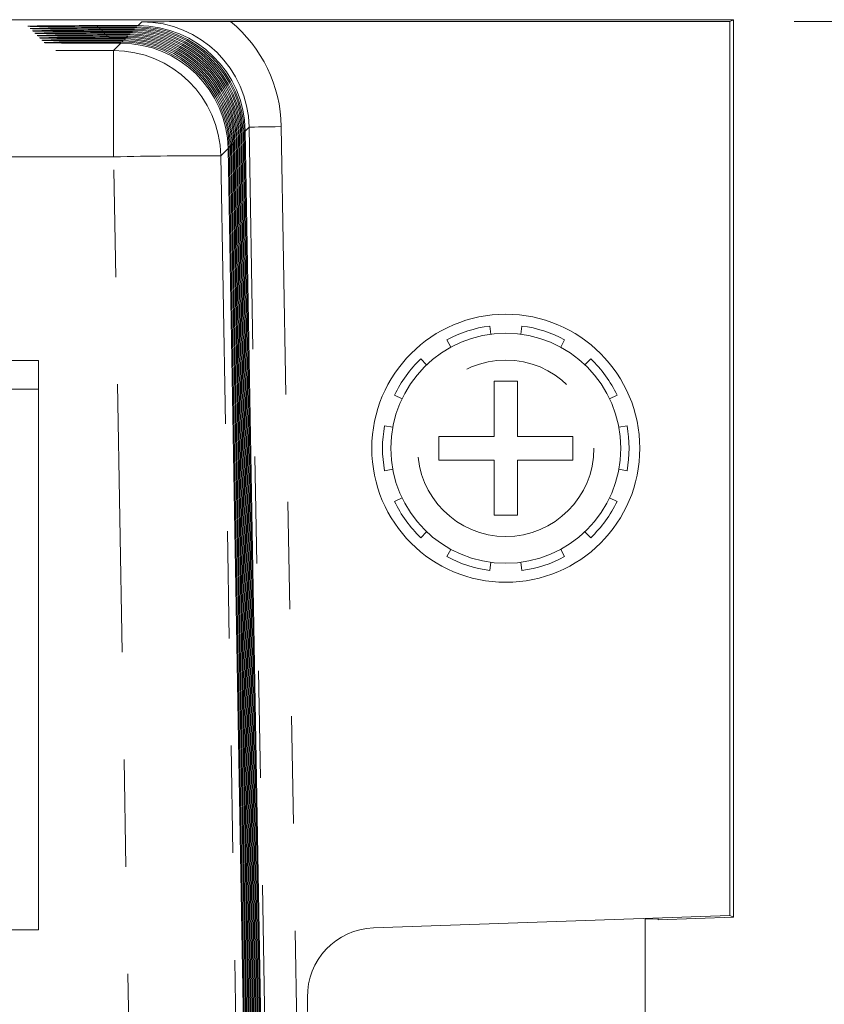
# Model space of a CAD drawing. Header units: inches. Extents: x 0.3 to 21.7, y 0.5 to 16.5.
# Tile 19 of 37: x 8.887 to 9.638, y 6.113 to 7.032. Entities that reach past the tile are written whole.
import ezdxf

# ---------------------------------------------------------------- set-up
doc = ezdxf.new("R2010")
doc.units = ezdxf.units.IN
doc.header["$MEASUREMENT"] = 0
doc.linetypes.add('PHANTOM', pattern=[0.5, 0.25, -0.05, 0.05, -0.05, 0.05, -0.05])
doc.styles.add('SLDTEXTSTYLE0', font='TXT', dxfattribs={"width": 0.75})
doc.dimstyles.new('SLDDIMSTYLE0', dxfattribs={"dimtxt": 0.12, "dimasz": 0.18, "dimexe": 0, "dimexo": 0.0625, "dimgap": 0.03, "dimtad": 0, "dimtih": 1, "dimtoh": 1, "dimzin": 12, "dimdsep": 46, "dimtxsty": 'SLDTEXTSTYLE0', "dimsah": 1, "dimcen": 0.09, "dimadec": 0, "dimazin": 0, "dimtfac": 1, "dimtofl": 0, "dimtmove": 0, "dimatfit": 3, "dimfxl": 1, "dimtolj": 1, "dimtzin": 12, "dimarcsym": 0})
doc.dimstyles.new('SLDDIMSTYLE1', dxfattribs={"dimtxt": 0.12, "dimasz": 0.18, "dimexe": 0, "dimexo": 0.0625, "dimgap": 0.03, "dimtad": 0, "dimtih": 1, "dimtoh": 1, "dimdec": 3, "dimzin": 12, "dimdsep": 46, "dimtxsty": 'SLDTEXTSTYLE0', "dimsah": 1, "dimcen": 0.09, "dimadec": 0, "dimazin": 0, "dimtfac": 1, "dimtofl": 0, "dimtmove": 0, "dimatfit": 3, "dimfxl": 1, "dimtolj": 1, "dimtzin": 12, "dimarcsym": 0})

# ---------------------------------------------------------------- blocks, each defined once
blk = doc.blocks.new('*D7')
at = {"color": 7, "linetype": 'Continuous', "lineweight": 0}
for p, q in [((10.02766, 6.49645), (9.96766, 6.49645)), ((9.96766, 6.49645), (9.96766, 6.08047)), ((9.53093, 6.08047), (10.08766, 6.08047)), ((9.59943, 5.98697), (10.08766, 5.98697)), ((9.96766, 5.98697), (9.96766, 5.68697))]:
    blk.add_line(p, q, dxfattribs=at)
for points in [[(9.96766, 6.08047), (9.99891, 6.26047), (9.93641, 6.26047)], [(9.96766, 5.98697), (9.93641, 5.80697), (9.99891, 5.80697)]]:
    blk.add_solid(points, dxfattribs=at)
at = {"color": 7, "linetype": 'Continuous', "lineweight": 0, "insert": (10.09016, 6.55456), "char_height": 0.12, "attachment_point": 1, "style": 'SLDTEXTSTYLE0'}
blk.add_mtext('.094', dxfattribs=at)
blk = doc.blocks.new('*D8')
at = {"color": 7, "linetype": 'Continuous', "lineweight": 0}
for p, q in [((10.34705, 6.08047), (10.34705, 6.38047)), ((9.52593, 6.08047), (10.46705, 6.08047)), ((9.53093, 5.89347), (10.46705, 5.89347)), ((10.34705, 5.39048), (10.34705, 5.89347)), ((10.40705, 5.39048), (10.34705, 5.39048))]:
    blk.add_line(p, q, dxfattribs=at)
for points in [[(10.34705, 6.08047), (10.3783, 6.26047), (10.3158, 6.26047)], [(10.34705, 5.89347), (10.3158, 5.71347), (10.3783, 5.71347)]]:
    blk.add_solid(points, dxfattribs=at)
at = {"color": 7, "linetype": 'Continuous', "lineweight": 0, "insert": (10.46955, 5.44859), "char_height": 0.12, "attachment_point": 1, "style": 'SLDTEXTSTYLE0'}
blk.add_mtext('.187', dxfattribs=at)
blk = doc.blocks.new('*D9')
at = {"color": 7, "linetype": 'Continuous', "lineweight": 0}
for p, q in [((9.60978, 7.02995), (11.78825, 7.02995)), ((11.66825, 7.02995), (11.66825, 6.08113)), ((11.66825, 4.94197), (11.66825, 5.89079)), ((9.2837, 4.94197), (11.78825, 4.94197))]:
    blk.add_line(p, q, dxfattribs=at)
for points in [[(11.66825, 7.02995), (11.637, 6.84995), (11.6995, 6.84995)], [(11.66825, 4.94197), (11.6995, 5.12197), (11.637, 5.12197)]]:
    blk.add_solid(points, dxfattribs=at)
at = {"color": 7, "linetype": 'Continuous', "lineweight": 0, "insert": (11.51311, 6.04407), "char_height": 0.12, "attachment_point": 1, "style": 'SLDTEXTSTYLE0'}
blk.add_mtext('2.09', dxfattribs=at)

msp = doc.modelspace()

# ---------------------------------------------------------------- linework, layer by layer
at = {"color": 7, "linetype": 'Continuous', "lineweight": 15}
for p, q in [((9.55318, 7.03165), (4.59318, 7.03165)), ((8.99799, 7.02611), (8.95993, 7.02611)), ((8.95993, 7.02498), (8.99688, 7.02498)), ((9.54978, 7.02995), (9.08426, 7.02995)), ((9.54978, 7.02995), (9.55318, 7.03165)), ((9.54978, 6.19624), (9.54978, 7.02995)), ((9.55318, 6.19465), (9.55318, 7.03165)), ((8.99585, 7.02393), (8.96211, 7.02393)), ((8.96211, 7.0228), (8.99473, 7.0228)), ((8.9937, 7.02175), (8.96429, 7.02175)), ((8.96429, 7.02061), (8.99259, 7.02061)), ((8.99156, 7.01957), (8.96647, 7.01957)), ((8.96647, 7.01843), (8.99045, 7.01843)), ((8.98942, 7.01738), (8.96865, 7.01738)), ((8.96865, 7.01625), (8.9883, 7.01625)), ((8.98727, 7.0152), (8.97083, 7.0152)), ((8.97083, 7.01407), (8.98616, 7.01407)), ((8.98513, 7.01302), (8.97301, 7.01302)), ((8.97301, 7.01189), (8.98402, 7.01189)), ((8.98298, 7.01084), (8.9752, 7.01084)), ((8.9752, 7.00971), (8.98187, 7.00971)), ((9.09473, 6.92456), (9.11997, 5.49112)), ((9.12063, 5.49112), (9.09581, 6.92566)), ((9.09687, 6.92674), (9.12211, 5.4933)), ((9.12278, 5.4933), (9.09796, 6.92784)), ((9.10992, 5.48021), (9.08509, 6.91476)), ((9.08615, 6.91583), (9.11139, 5.48239)), ((9.11206, 5.48239), (9.08724, 6.91694)), ((9.0883, 6.91802), (9.11354, 5.48458)), ((9.1142, 5.48458), (9.08938, 6.91912)), ((9.09044, 6.9202), (9.11568, 5.48676)), ((9.11635, 5.48676), (9.09153, 6.9213)), ((9.09259, 6.92238), (9.11783, 5.48894)), ((9.11849, 5.48894), (9.09367, 6.92348)), ((9.08187, 6.91147), (9.10711, 5.47803)), ((9.10777, 5.47803), (9.08295, 6.91257)), ((9.08401, 6.91365), (9.10925, 5.48021)), ((9.32693, 6.73832), (9.32592, 6.74599)), ((9.35594, 6.74599), (9.35493, 6.73832)), ((9.28606, 6.73304), (9.28975, 6.72624)), ((9.39211, 6.72624), (9.3958, 6.73304)), ((8.90518, 6.71397), (8.33018, 6.71397)), ((8.90518, 6.18297), (8.90518, 6.71397)), ((9.2671, 6.70978), (9.26177, 6.71539)), ((9.42009, 6.71539), (9.41476, 6.70978)), ((9.32993, 6.69447), (9.35193, 6.69447)), ((9.32993, 6.69447), (9.32993, 6.64297)), ((9.35193, 6.64297), (9.35193, 6.69447)), ((8.90518, 6.68697), (8.87993, 6.68697)), ((9.23713, 6.68148), (9.24412, 6.67815)), ((9.43774, 6.67815), (9.44473, 6.68148)), ((9.23546, 6.65152), (9.22785, 6.65293)), ((9.454, 6.65293), (9.44639, 6.65152)), ((9.27843, 6.64297), (9.32993, 6.64297)), ((9.27843, 6.64297), (9.27843, 6.62097)), ((9.35193, 6.64297), (9.40343, 6.64297)), ((9.40343, 6.62097), (9.40343, 6.64297)), ((9.32993, 6.62097), (9.27843, 6.62097)), ((9.32993, 6.62097), (9.32993, 6.56947)), ((9.35193, 6.56947), (9.35193, 6.62097)), ((9.40343, 6.62097), (9.35193, 6.62097)), ((9.22785, 6.61102), (9.23546, 6.61243)), ((9.44639, 6.61243), (9.454, 6.61102)), ((9.24412, 6.5858), (9.23713, 6.58247)), ((9.44473, 6.58247), (9.43774, 6.5858)), ((9.35193, 6.56947), (9.32993, 6.56947)), ((9.26177, 6.54856), (9.2671, 6.55417)), ((9.41476, 6.55417), (9.42009, 6.54856)), ((9.28975, 6.53771), (9.28606, 6.53091)), ((9.3958, 6.53091), (9.39211, 6.53771)), ((9.32592, 6.51796), (9.32693, 6.52563)), ((9.35493, 6.52563), (9.35594, 6.51796)), ((9.21739, 6.18463), (9.54978, 6.19624)), ((9.48318, 6.19321), (9.47093, 6.19278)), ((9.47093, 6.08047), (9.47093, 6.19281)), ((9.48318, 6.19221), (9.55318, 6.19465)), ((9.48318, 6.19321), (9.48318, 6.19221)), ((9.54978, 6.19624), (9.55318, 6.19465)), ((8.33018, 6.18297), (8.90518, 6.18297)), ((9.16061, 5.85138), (9.15592, 6.11986))]:
    msp.add_line(p, q, dxfattribs=at)
at = {"color": 7, "linetype": 'PHANTOM', "lineweight": 0}
for p, q in [((8.95993, 7.02498), (8.95993, 7.02611)), ((8.99585, 7.02393), (8.99688, 7.02498)), ((8.99799, 7.02611), (9.00151, 7.02969)), ((8.96211, 7.0228), (8.96211, 7.02393)), ((8.96429, 7.02061), (8.96429, 7.02175)), ((8.96647, 7.01843), (8.96647, 7.01957)), ((8.96865, 7.01625), (8.96865, 7.01738)), ((8.98727, 7.0152), (8.9883, 7.01625)), ((8.98942, 7.01738), (8.99045, 7.01843)), ((8.99156, 7.01957), (8.99259, 7.02061)), ((8.9937, 7.02175), (8.99473, 7.0228)), ((8.97083, 7.01407), (8.97083, 7.0152)), ((8.97301, 7.01189), (8.97301, 7.01302)), ((8.97512, 7.00284), (8.98187, 7.00971)), ((8.9752, 7.00971), (8.9752, 7.01084)), ((8.98298, 7.01084), (8.98402, 7.01189)), ((8.98513, 7.01302), (8.98616, 7.01407)), ((5.17124, 7.00284), (8.97512, 7.00284)), ((8.97512, 6.90372), (8.97512, 7.00284)), ((9.09473, 6.92456), (9.09367, 6.92348)), ((9.09687, 6.92674), (9.09581, 6.92566)), ((9.10149, 6.93144), (9.09796, 6.92784)), ((9.13128, 5.22465), (9.10149, 6.93144)), ((9.13149, 6.93196), (9.16162, 5.20533)), ((9.08615, 6.91583), (9.08509, 6.91476)), ((9.0883, 6.91802), (9.08724, 6.91694)), ((9.09044, 6.9202), (9.08938, 6.91912)), ((9.09259, 6.92238), (9.09153, 6.9213)), ((9.08187, 6.91147), (9.0751, 6.90459)), ((9.08401, 6.91365), (9.08295, 6.91257)), ((8.97512, 6.90372), (5.17124, 6.90372)), ((9.00922, 4.94197), (8.97512, 6.90372)), ((9.0751, 6.90459), (9.10921, 4.94197))]:
    msp.add_line(p, q, dxfattribs=at)
at = {"color": 7, "linetype": 'PHANTOM', "lineweight": 0, "flags": 128}
msp.add_lwpolyline([(9.13149, 6.93196), (9.12567, 6.93186), (9.12007, 6.93177), (9.1149, 6.93167), (9.11037, 6.9316), (9.10664, 6.93153), (9.10385, 6.93148), (9.10211, 6.93145), (9.10149, 6.93144)], dxfattribs=at)
at = {"color": 7, "linetype": 'Continuous', "lineweight": 15}
for radius in [0.125, 0.10726]:
    msp.add_circle((9.34093, 6.63197), radius, dxfattribs=at)
at = {"color": 7, "linetype": 'PHANTOM', "lineweight": 0}
msp.add_circle((9.34093, 6.63197), 0.08226, dxfattribs=at)
at = {"color": 7, "linetype": 'Continuous', "lineweight": 15}
for centre, radius, start, end in [((9.10176, -11.71675), 18.74671, 90.053486, 90.306401), ((9.34093, 6.63197), 0.115, 97.5, 118.5), ((9.34093, 6.63197), 0.115, 61.5, 82.5), ((9.34093, 6.63197), 0.115, 133.5, 154.5), ((9.34093, 6.63197), 0.115, 25.5, 46.5), ((9.34093, 6.63197), 0.115, 169.5, 190.5), ((9.34093, 6.63197), 0.115, 349.5, 10.5), ((9.34093, 6.63197), 0.115, 205.5, 226.5), ((9.34093, 6.63197), 0.115, 313.5, 334.5), ((9.34093, 6.63197), 0.115, 241.5, 262.5), ((9.34093, 6.63197), 0.115, 277.5, 298.5), ((9.21962, 6.12097), 0.0637, 92, 181)]:
    msp.add_arc(centre, radius, start, end, dxfattribs=at)
at = {"color": 7, "linetype": 'PHANTOM', "lineweight": 0}
for centre, radius, start, end in [((8.97511, 6.90283), 0.10001, 1.00522, 89.99485), ((9.05063, 3.97997), 2.92472, 89.5205, 91.47932)]:
    msp.add_arc(centre, radius, start, end, dxfattribs=at)
at = {"color": 7, "linetype": 'Continuous', "lineweight": 15}
for centre, major_axis, ratio, start_param, end_param in [((8.95993, 7.02554), (0.06489, 0), 0.008727, 1.570796, 4.712389), ((8.99689, 6.92499), (0.09737, -0.0228), 0.999831, 0.247611, 1.800879), ((8.99797, 6.92609), (0.04667, 0.08847), 0.999728, 5.215202, 6.768471), ((8.96211, 7.02336), (0.06489, 0), 0.008727, 1.570796, 4.712389), ((8.96429, 7.02118), (0.06489, 0), 0.008727, 1.570796, 4.712389), ((8.96647, 7.019), (0.06489, 0), 0.008727, 1.570796, 4.712389), ((8.96865, 7.01682), (0.06489, 0), 0.008727, 1.570796, 4.712389), ((8.98831, 6.91626), (0.09737, -0.0228), 0.999831, 0.247611, 1.800879), ((8.98939, 6.91737), (0.04667, 0.08847), 0.999728, 5.215202, 6.768471), ((8.99045, 6.91844), (0.09737, -0.0228), 0.999831, 0.247611, 1.800879), ((8.99154, 6.91955), (0.04667, 0.08847), 0.999728, 5.215202, 6.768471), ((8.9926, 6.92063), (0.09737, -0.0228), 0.999831, 0.247611, 1.800879), ((8.99368, 6.92173), (0.04667, 0.08847), 0.999728, 5.215202, 6.768471), ((8.99474, 6.92281), (0.09737, -0.0228), 0.999831, 0.247611, 1.800879), ((8.99582, 6.92391), (0.04667, 0.08847), 0.999728, 5.215202, 6.768471), ((8.97083, 7.01464), (0.06489, 0), 0.008727, 1.570796, 4.712389), ((8.97301, 7.01245), (0.06489, 0), 0.008727, 1.570796, 4.712389), ((8.9752, 7.01027), (0.06489, 0), 0.008727, 1.570796, 4.712389), ((8.98188, 6.90972), (0.09737, -0.0228), 0.999831, 0.247611, 1.800879), ((8.98296, 6.91082), (0.04667, 0.08847), 0.999728, 5.215202, 6.768471), ((8.98402, 6.9119), (0.09737, -0.0228), 0.999831, 0.247611, 1.800879), ((8.98511, 6.913), (0.04667, 0.08847), 0.999728, 5.215202, 6.768471), ((8.98617, 6.91408), (0.09737, -0.0228), 0.999831, 0.247611, 1.800879), ((8.98725, 6.91518), (0.04667, 0.08847), 0.999728, 5.215202, 6.768471)]:
    msp.add_ellipse(centre, major_axis=major_axis, ratio=ratio, start_param=start_param, end_param=end_param, dxfattribs=at)
at = {"color": 7, "linetype": 'PHANTOM', "lineweight": 0}
for major_axis, ratio, end_param in [((0.0701, 0.07133), 0.99988, 7.059819), ((0.09113, 0.09273), 0.999925, 6.369817)]:
    msp.add_ellipse((9.0015, 6.92969), major_axis=major_axis, ratio=ratio, start_param=5.506551, end_param=end_param, dxfattribs=at)

# ---------------------------------------------------------------- dimensions: what is measured, and where the dimension line sits
at = {"color": 7, "linetype": 'Continuous', "lineweight": 0}
for base, p1, p2, dimstyle, picture, middle in [((11.66825, 7.02995), (9.2237, 4.94197), (9.54978, 7.02995), 'SLDDIMSTYLE0', '*D9', (11.66825, 5.98596)), ((9.9676633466, 5.9869741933), (9.4709292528, 6.0804741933), (9.5394292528, 5.9869741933), 'SLDDIMSTYLE1', '*D7', (9.9676633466, 6.4964465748)), ((10.34705, 5.89347), (9.46593, 6.08047), (9.47093, 5.89347), 'SLDDIMSTYLE1', '*D8', (10.34705, 5.39048))]:
    dim = msp.add_linear_dim(base=base, p1=p1, p2=p2, angle=90, dimstyle=dimstyle, override={"dimtxt": 0.12, "dimexe": 0.12, "dimexo": 0.06, "dimgap": 0.12, "dimtad": 0, "dimtih": 1, "dimtoh": 1, "dimzin": 12, "dimtzin": 12}, dxfattribs=at)
    dim.commit()
    dim.dimension.update_dxf_attribs({"geometry": picture, "text_midpoint": middle, "dimtype": 160})

doc.saveas('drawing.dxf')
